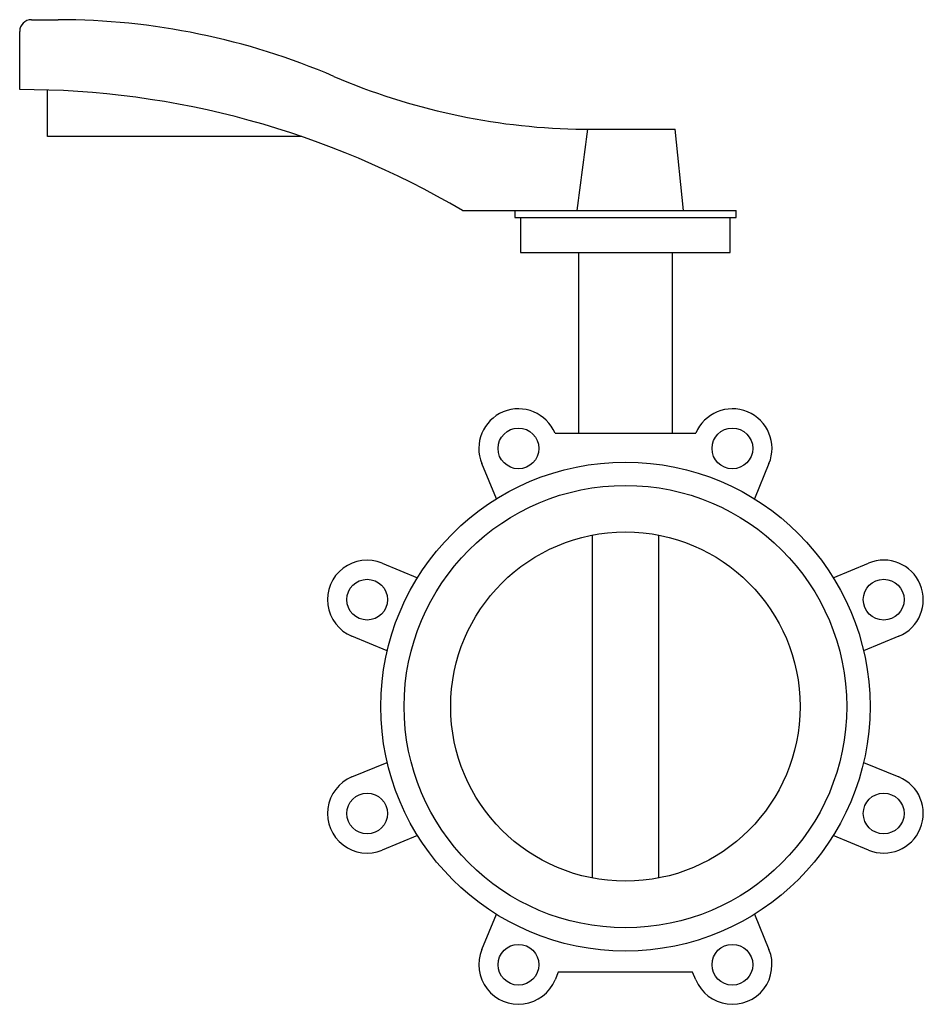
# Paper-space layout '_Sinistra' of a CAD drawing. Header units: millimetres. Extents: x -260 to 128, y -128 to 295.
import ezdxf

# ---------------------------------------------------------------- set-up
doc = ezdxf.new("R2010")
doc.units = ezdxf.units.MM

psp = doc.layouts.new('_Sinistra')

# ---------------------------------------------------------------- linework, layer by layer
at = {"color": 7, "linetype": 'Continuous', "lineweight": 25}
for p, q in [((-255, 295), (-243.51, 295)), ((-260, 265), (-260, 290)), ((-248, 244.81), (-248, 264.81)), ((-21.32, 248), (21.32, 248)), ((25, 213), (21.32, 248)), ((-138.92, 244.81), (-248, 244.81)), ((-70, 213), (47.5, 213)), ((-47.5, 213), (-47.5, 210)), ((47.5, 210), (47.5, 213)), ((-47.5, 210), (47.5, 210)), ((-45, 210), (-45, 195)), ((45, 195), (45, 210)), ((-45, 195), (45, 195)), ((-20, 117.37), (-20, 195)), ((20, 195), (20, 117.37)), ((-30.22, 117.37), (30.22, 117.37)), ((-55.36, 89.22), (-61.63, 104.36)), ((61.63, 104.36), (55.36, 89.22)), ((-14.14, -73.65), (-14.14, 73.65)), ((14.14, 73.65), (14.14, -73.65)), ((-104.36, 61.63), (-89.22, 55.36)), ((89.22, 55.36), (104.36, 61.63)), ((-102.23, 23.95), (-117.37, 30.22)), ((117.37, 30.22), (102.23, 23.95)), ((-117.37, -30.22), (-102.23, -23.95)), ((102.23, -23.95), (117.37, -30.22)), ((-89.22, -55.36), (-104.36, -61.63)), ((104.36, -61.63), (89.22, -55.36)), ((-61.63, -104.36), (-55.36, -89.22)), ((55.36, -89.22), (61.63, -104.36)), ((-28.82, -114), (-30.22, -117.37)), ((28.82, -114), (-28.82, -114)), ((30.22, -117.37), (28.82, -114))]:
    psp.add_line(p, q, dxfattribs=at)
for centre, radius in [((-45.92, 110.87), 8.75), ((45.92, 110.87), 8.75), ((0, 0), 105), ((0, 0), 95), ((0, 0), 75), ((-110.87, 45.92), 8.75), ((110.87, 45.92), 8.75), ((-110.87, -45.92), 8.75), ((110.87, -45.92), 8.75), ((-45.92, -110.87), 8.75), ((45.92, -110.87), 8.75)]:
    psp.add_circle(centre, radius, dxfattribs=at)
for centre, radius, start, end in [((-255, 290), 5, 90, 180), ((-243.51, -5), 300, 66.7551, 90), ((-14.6, 527.92), 280, 246.7551, 268.6249), ((-260, -108.12), 373.12, 59.3877, 90), ((-45.92, 110.87), 17, 22.5, 202.5), ((45.92, 110.87), 17, 337.5, 157.5), ((-110.87, 45.92), 17, 67.5, 247.5), ((110.87, 45.92), 17, 292.5, 112.5), ((-110.87, -45.92), 17, 112.5, 292.5), ((110.87, -45.92), 17, 247.5, 67.5), ((-45.92, -110.87), 17, 157.5, 337.5), ((45.92, -110.87), 17, 202.5, 22.5)]:
    psp.add_arc(centre, radius, start, end, dxfattribs=at)
psp.add_open_spline([(-20.71, 213), (-19.23, 224.68), (-17.71, 236.34), (-16.08, 248)], degree=3, dxfattribs=at)

doc.saveas('drawing.dxf')
